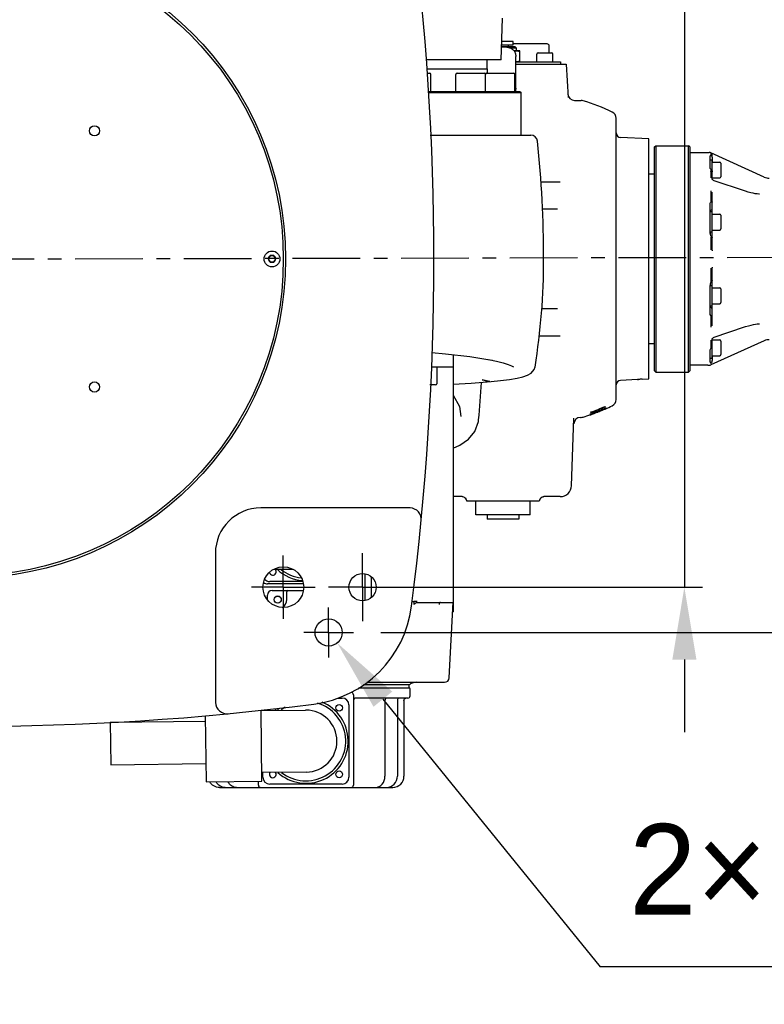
# Model space of a CAD drawing. Header units: millimetres. Extents: x 4086 to 10416, y 123 to 1549.
# Tile 47 of 99: x 7016 to 7098, y 1040 to 1148. Entities that reach past the tile are written whole.
import ezdxf

# ---------------------------------------------------------------- set-up
doc = ezdxf.new("R2010")
doc.units = ezdxf.units.MM
doc.linetypes.add('CENTER', pattern=[0.6, 0.375, -0.075, 0.075, -0.075])
for name, color, linetype in [('中心线', 7, 'Continuous'), ('外形图', 7, 'Continuous'), ('尺寸标注', 7, 'Continuous')]:
    doc.layers.add(name, color=color, linetype=linetype)
doc.styles.add('思源黑', font='SourceHanSansCN-Normal.ttf')
doc.dimstyles.new('尺寸标注_1_4比例中六', dxfattribs={"dimtxt": 10, "dimasz": 8, "dimexe": 2, "dimexo": 1.5, "dimgap": 1, "dimtad": 1, "dimdec": 1, "dimlfac": 4, "dimdsep": 46, "dimtxsty": '思源黑', "dimcen": 0.09, "dimadec": 0, "dimazin": 0, "dimtp": 0.01, "dimtm": 0.01, "dimtfac": 1, "dimtdec": 1, "dimtofl": 0, "dimtmove": 0, "dimatfit": 3, "dimfxl": 1, "dimtolj": 1, "dimarcsym": 0})
doc.dimstyles.new('尺寸标注_1_4比例中六弯折', dxfattribs={"dimtxt": 10, "dimasz": 8, "dimexe": 2, "dimexo": 1.5, "dimgap": 1, "dimtad": 1, "dimtih": 1, "dimtoh": 1, "dimdec": 1, "dimlfac": 4, "dimdsep": 46, "dimtxsty": '思源黑', "dimcen": 0.09, "dimadec": 0, "dimazin": 0, "dimtp": 0.01, "dimtm": 0.01, "dimtfac": 1, "dimtdec": 1, "dimtofl": 0, "dimtmove": 0, "dimatfit": 3, "dimfxl": 1, "dimtolj": 1, "dimarcsym": 0})

# ---------------------------------------------------------------- blocks, each defined once
blk = doc.blocks.new('*D795')
at = {"layer": 'Defpoints', "color": 0}
for p in [(7055.45, 1158.14), (7055.45, 1085.64), (7089.49, 1085.64)]:
    blk.add_point(p, dxfattribs=at)
at = {"layer": '尺寸标注', "color": 0, "lineweight": -2}
for p, q in [((7089.49, 1166.14), (7089.49, 1193.74)), ((7089.49, 1166.14), (7089.49, 1174.14)), ((7056.95, 1158.14), (7091.49, 1158.14)), ((7089.49, 1158.14), (7089.49, 1085.64)), ((7056.95, 1085.64), (7091.49, 1085.64)), ((7089.49, 1077.64), (7089.49, 1069.64))]:
    blk.add_line(p, q, dxfattribs=at)
at = {"layer": '尺寸标注', "color": 0}
for points in [[(7088.16, 1166.14), (7090.82, 1166.14), (7089.49, 1158.14)], [(7090.82, 1077.64), (7088.16, 1077.64), (7089.49, 1085.64)]]:
    blk.add_solid(points, dxfattribs=at)
at = {"layer": '尺寸标注', "color": 0, "insert": (7083.31, 1182.11), "char_height": 10, "attachment_point": 5, "rotation": 90, "style": '思源黑'}
blk.add_mtext('\\A1;290', dxfattribs=at)
blk = doc.blocks.new('*D796')
at = {"layer": 'Defpoints', "color": 0}
for p in [(7054.45, 1163.14), (7054.45, 1080.64), (7110.19, 1080.64)]:
    blk.add_point(p, dxfattribs=at)
at = {"layer": '尺寸标注', "color": 0, "lineweight": -2}
for p, q in [((7110.19, 1171.14), (7110.19, 1194.53)), ((7110.19, 1171.14), (7110.19, 1179.14)), ((7055.95, 1163.14), (7112.19, 1163.14)), ((7110.19, 1163.14), (7110.19, 1080.64)), ((7055.95, 1080.64), (7112.19, 1080.64)), ((7110.19, 1072.64), (7110.19, 1064.64))]:
    blk.add_line(p, q, dxfattribs=at)
at = {"layer": '尺寸标注', "color": 0}
for points in [[(7108.86, 1171.14), (7111.53, 1171.14), (7110.19, 1163.14)], [(7111.53, 1072.64), (7108.86, 1072.64), (7110.19, 1080.64)]]:
    blk.add_solid(points, dxfattribs=at)
at = {"layer": '尺寸标注', "color": 0, "insert": (7104.01, 1182.84), "char_height": 10, "attachment_point": 5, "rotation": 90, "style": '思源黑'}
blk.add_mtext('\\A1;330', dxfattribs=at)
blk = doc.blocks.new('*D800')
at = {"layer": 'Defpoints', "color": 0}
for p in [(7049.25, 1081.8), (7051.15, 1079.48)]:
    blk.add_point(p, dxfattribs=at)
at = {"layer": '尺寸标注', "color": 0}
for p, q in [((7050.11, 1080.64), (7050.29, 1080.64)), ((7050.2, 1080.55), (7050.2, 1080.73))]:
    blk.add_line(p, q, dxfattribs=at)
at = {"layer": '尺寸标注', "color": 0, "lineweight": -2}
for p in [(7056.19, 1073.27), (7176.04, 1043.72)]:
    blk.add_line(p, (7080.2, 1043.72), dxfattribs=at)
at = {"layer": '尺寸标注', "color": 0}
blk.add_solid([(7057.23, 1074.11), (7055.16, 1072.43), (7051.15, 1079.48)], dxfattribs=at)
at = {"layer": '尺寸标注', "color": 0, "insert": (7128.62, 1054.48), "char_height": 10, "attachment_point": 5, "style": '思源黑'}
blk.add_mtext('\\A1;2×Φ12H8{\\A1;\\C0;({\\H0.7x;\\S+0.03^  0;})}', dxfattribs=at)

msp = doc.modelspace()

# ---------------------------------------------------------------- linework, layer by layer
at = {"layer": '中心线', "linetype": 'CENTER', "ltscale": 20}
for p, q in [((7010.2, 1121.89), (7251.672, 1122.396)), ((7045.2, 1085.64), (7045.2, 1089.14)), ((7053.95, 1085.64), (7053.95, 1089.39)), ((7045.2, 1085.64), (7041.7, 1085.64)), ((7045.2, 1085.64), (7045.2, 1082.14)), ((7045.2, 1085.64), (7048.7, 1085.64)), ((7053.95, 1085.64), (7050.2, 1085.64)), ((7053.95, 1085.64), (7053.95, 1081.89)), ((7053.95, 1085.64), (7057.7, 1085.64)), ((7050.2, 1080.64), (7050.2, 1083.39)), ((7050.2, 1080.64), (7047.45, 1080.64)), ((7050.2, 1080.64), (7050.2, 1077.89)), ((7050.2, 1080.64), (7052.95, 1080.64))]:
    msp.add_line(p, q, dxfattribs=at)
at = {"layer": '外形图', "color": 7, "linetype": 'Continuous'}
for p, q in [((7069.261, 1143.89), (7069.421, 1148.484)), ((7069.892, 1145.265), (7069.309, 1145.265)), ((7070.796, 1145.303), (7069.31, 1145.303)), ((7069.318, 1145.528), (7070.575, 1145.528)), ((7070.575, 1145.903), (7069.331, 1145.903)), ((7070.068, 1145.303), (7070.068, 1145.528)), ((7070.95, 1145.15), (7070.346, 1145.15)), ((7070.575, 1145.528), (7070.575, 1145.903)), ((7074.325, 1145.64), (7070.575, 1145.64)), ((7070.796, 1145.303), (7070.95, 1145.15)), ((7070.95, 1144.89), (7070.95, 1145.15)), ((7074.575, 1144.64), (7074.575, 1145.39)), ((7071.325, 1144.89), (7070.657, 1144.89)), ((7070.875, 1140.765), (7070.875, 1144.265)), ((7071.325, 1143.64), (7071.325, 1144.89)), ((7073.2, 1143.64), (7073.2, 1144.515)), ((7073.325, 1144.64), (7074.825, 1144.64)), ((7074.95, 1143.64), (7074.95, 1144.515)), ((7069.26, 1143.89), (7060.94, 1143.89)), ((7061.037, 1142.89), (7067.699, 1142.89)), ((7067.687, 1143.89), (7067.687, 1142.89)), ((7067.7, 1142.89), (7067.7, 1142.39)), ((7070.875, 1143.64), (7075.825, 1143.64)), ((7070.875, 1143.39), (7076.45, 1143.39)), ((7075.825, 1143.64), (7075.825, 1143.39)), ((7076.45, 1143.39), (7076.642, 1139.72)), ((7061.085, 1142.39), (7061.353, 1142.39)), ((7061.478, 1140.39), (7061.478, 1142.265)), ((7064.263, 1140.39), (7064.263, 1142.265)), ((7064.388, 1142.39), (7067.388, 1142.39)), ((7067.513, 1140.39), (7067.513, 1142.265)), ((7067.529, 1140.39), (7067.529, 1142.265)), ((7067.654, 1142.39), (7070.654, 1142.39)), ((7070.779, 1140.39), (7070.779, 1142.265)), ((7061.231, 1140.39), (7071.325, 1140.39)), ((7061.235, 1140.265), (7071.45, 1140.265)), ((7071.325, 1140.39), (7071.45, 1140.265)), ((7071.45, 1135.562), (7071.45, 1140.265)), ((7077.371, 1139.39), (7078.093, 1139.39)), ((7081.95, 1106.351), (7081.95, 1137.43)), ((7061.409, 1135.562), (7072.523, 1135.562)), ((7085.575, 1135.14), (7082.423, 1135.306)), ((7085.575, 1108.65), (7085.575, 1135.14)), ((7086.2, 1134.265), (7086.325, 1134.39)), ((7086.2, 1109.526), (7086.2, 1134.265)), ((7086.325, 1134.39), (7086.325, 1109.4)), ((7086.325, 1134.39), (7089.95, 1134.39)), ((7089.95, 1109.4), (7089.95, 1134.39)), ((7090.075, 1134.265), (7089.95, 1134.39)), ((7090.075, 1134.265), (7090.075, 1109.526)), ((7090.075, 1133.64), (7092.217, 1133.64)), ((7092.325, 1131.999), (7092.325, 1133.257)), ((7098.317, 1130.925), (7092.423, 1133.596)), ((7092.427, 1133.551), (7092.426, 1133.419)), ((7092.426, 1133.419), (7092.426, 1133.317)), ((7092.575, 1133.243), (7092.575, 1133.323)), ((7092.575, 1133.122), (7092.575, 1132.582)), ((7092.325, 1132.832), (7092.525, 1132.832)), ((7092.325, 1132.625), (7092.325, 1132.816)), ((7092.525, 1132.832), (7092.525, 1131.636)), ((7092.525, 1132.582), (7093.4, 1132.582)), ((7093.525, 1132.457), (7093.525, 1130.957)), ((7086.2, 1131.265), (7085.575, 1131.265)), ((7092.426, 1131.495), (7092.426, 1131.333)), ((7092.426, 1131.333), (7092.426, 1131.097)), ((7092.575, 1130.674), (7092.575, 1131.496)), ((7073.624, 1130.39), (7075.786, 1130.39)), ((7092.575, 1130.832), (7093.4, 1130.832)), ((7092.587, 1130.664), (7092.577, 1130.679)), ((7092.639, 1130.611), (7092.587, 1130.664)), ((7096.144, 1129.398), (7092.784, 1130.532)), ((7092.426, 1128.873), (7092.426, 1128.578)), ((7092.575, 1126.831), (7092.575, 1129.275)), ((7096.237, 1129.367), (7096.144, 1129.398)), ((7096.547, 1129.272), (7096.237, 1129.367)), ((7097.774, 1129.044), (7097.773, 1129.044)), ((7092.325, 1124.82), (7092.325, 1127.857)), ((7075.49, 1127.39), (7073.806, 1127.39)), ((7092.525, 1127.081), (7092.325, 1127.081)), ((7092.325, 1126.333), (7092.325, 1126.611)), ((7092.525, 1127.081), (7092.525, 1124.831)), ((7092.525, 1126.831), (7093.4, 1126.831)), ((7093.525, 1126.706), (7093.525, 1125.206)), ((7092.525, 1124.831), (7092.325, 1124.831)), ((7092.332, 1124.761), (7092.325, 1124.816)), ((7092.556, 1124.279), (7092.432, 1124.435)), ((7092.525, 1125.081), (7093.4, 1125.081)), ((7092.575, 1122.88), (7092.575, 1125.081)), ((7092.426, 1124.106), (7092.426, 1123.826)), ((7092.426, 1123.826), (7092.426, 1123.288)), ((7043.733, 1122.265), (7043.517, 1121.89)), ((7044.166, 1122.265), (7043.733, 1122.265)), ((7044.383, 1121.89), (7044.166, 1122.265)), ((7043.517, 1121.89), (7043.733, 1121.515)), ((7043.733, 1121.515), (7044.166, 1121.515)), ((7044.166, 1121.515), (7044.383, 1121.89)), ((7092.427, 1120.88), (7092.426, 1119.868)), ((7092.575, 1118.699), (7092.575, 1120.901)), ((7092.325, 1115.924), (7092.325, 1118.961)), ((7092.325, 1118.949), (7092.525, 1118.949)), ((7092.426, 1119.868), (7092.426, 1119.357)), ((7092.439, 1119.358), (7092.556, 1119.501)), ((7092.525, 1118.949), (7092.525, 1116.699)), ((7092.525, 1118.699), (7093.4, 1118.699)), ((7093.525, 1118.574), (7093.525, 1117.074)), ((7092.325, 1117.178), (7092.325, 1117.641)), ((7092.525, 1116.949), (7093.4, 1116.949)), ((7092.575, 1114.506), (7092.575, 1116.949)), ((7075.49, 1116.39), (7073.703, 1116.39)), ((7092.325, 1116.699), (7092.525, 1116.699)), ((7092.426, 1115.331), (7092.426, 1115.202)), ((7092.426, 1115.202), (7092.426, 1114.907)), ((7097.774, 1114.736), (7097.773, 1114.736)), ((7092.784, 1113.249), (7096.144, 1114.383)), ((7096.144, 1114.383), (7096.233, 1114.413)), ((7096.233, 1114.413), (7096.562, 1114.513)), ((7073.425, 1113.39), (7075.786, 1113.39)), ((7086.2, 1112.515), (7085.575, 1112.515)), ((7098.317, 1112.855), (7092.423, 1110.185)), ((7092.573, 1113.094), (7092.581, 1113.108)), ((7092.574, 1113.099), (7092.573, 1113.094)), ((7092.575, 1112.285), (7092.575, 1113.107)), ((7092.575, 1112.949), (7093.4, 1112.949)), ((7092.699, 1113.211), (7092.784, 1113.249)), ((7093.525, 1112.824), (7093.525, 1111.324)), ((7092.325, 1110.524), (7092.325, 1111.781)), ((7092.525, 1112.145), (7092.525, 1110.949)), ((7065.789, 1111.102), (7068.013, 1110.76)), ((7068.013, 1110.76), (7068.291, 1110.71)), ((7092.325, 1110.97), (7092.325, 1111.145)), ((7092.325, 1110.949), (7092.525, 1110.949)), ((7092.426, 1110.347), (7092.426, 1110.284)), ((7092.525, 1111.199), (7093.4, 1111.199)), ((7092.575, 1111.199), (7092.575, 1110.659)), ((7092.575, 1110.458), (7092.575, 1110.587)), ((7061.513, 1109.978), (7063.95, 1109.978)), ((7062.141, 1109.978), (7062.141, 1108.103)), ((7072.994, 1109.957), (7072.993, 1109.953)), ((7086.2, 1109.526), (7086.325, 1109.4)), ((7086.325, 1109.4), (7089.95, 1109.4)), ((7089.95, 1109.4), (7090.075, 1109.526)), ((7092.075, 1110.151), (7090.075, 1110.151)), ((7092.075, 1110.14), (7092.075, 1110.151)), ((7092.075, 1110.14), (7092.217, 1110.14)), ((7063.95, 1108.054), (7065.94, 1108.17)), ((7065.94, 1108.17), (7068.158, 1108.346)), ((7067.979, 1108.355), (7067.153, 1108.538)), ((7068.158, 1108.346), (7068.158, 1108.346)), ((7084.325, 1108.575), (7082.423, 1108.475)), ((7084.825, 1108.611), (7085.575, 1108.65)), ((7062.016, 1107.978), (7061.395, 1107.978)), ((7079.173, 1104.941), (7079.173, 1104.99)), ((7079.361, 1104.795), (7079.361, 1104.877)), ((7079.387, 1104.804), (7079.361, 1104.795)), ((7079.764, 1104.942), (7079.764, 1105.025)), ((7079.867, 1104.964), (7079.785, 1104.932)), ((7079.825, 1105.009), (7079.825, 1105.048)), ((7079.825, 1104.982), (7079.849, 1104.992)), ((7079.825, 1104.99), (7079.825, 1104.982)), ((7079.854, 1104.979), (7079.84, 1104.973)), ((7080.395, 1105.18), (7080.422, 1105.191)), ((7080.726, 1105.599), (7080.726, 1105.549)), ((7080.814, 1105.416), (7080.795, 1105.407)), ((7080.801, 1105.428), (7080.848, 1105.449)), ((7080.848, 1105.433), (7080.814, 1105.416)), ((7080.848, 1105.449), (7080.848, 1105.433)), ((7064.793, 1104.479), (7064.792, 1104.473)), ((7066.77, 1104.138), (7066.771, 1104.145)), ((7077.035, 1096.847), (7077.295, 1104.292)), ((7078.023, 1104.39), (7078.093, 1104.39)), ((7079.051, 1104.731), (7079.051, 1104.747)), ((7064.957, 1095.64), (7063.95, 1095.64)), ((7065.27, 1095.496), (7065.387, 1095.313)), ((7065.387, 1095.313), (7065.45, 1095.14)), ((7073.45, 1095.14), (7065.45, 1095.14)), ((7066.45, 1093.64), (7066.45, 1095.14)), ((7072.45, 1093.64), (7072.45, 1095.14)), ((7073.512, 1095.313), (7073.45, 1095.14)), ((7073.512, 1095.313), (7073.553, 1095.398)), ((7073.553, 1095.398), (7073.657, 1095.522)), ((7073.657, 1095.522), (7073.78, 1095.599)), ((7073.78, 1095.599), (7073.888, 1095.633)), ((7075.786, 1095.64), (7073.954, 1095.64)), ((7059.198, 1094.39), (7042.7, 1094.39)), ((7072.45, 1093.64), (7066.45, 1093.64)), ((7067.7, 1093.64), (7067.7, 1093.14)), ((7071.2, 1093.14), (7067.7, 1093.14)), ((7071.2, 1093.64), (7071.2, 1093.14)), ((7026.086, 1070.734), (7026.141, 1066.034))]:
    msp.add_line(p, q, dxfattribs=at)
at = {"layer": '外形图', "linetype": 'Continuous'}
for p, q in [((7063.95, 1111.321), (7063.95, 1082.915)), ((7037.7, 1089.39), (7037.7, 1072.892)), ((7046.274, 1087.598), (7044.149, 1087.609)), ((7054.2, 1087.101), (7054.2, 1084.18)), ((7054.9, 1086.786), (7054.9, 1084.495)), ((7047.411, 1086.015), (7043.45, 1086.015)), ((7047.337, 1086.265), (7043.7, 1086.265)), ((7043.95, 1085.265), (7047.411, 1085.265)), ((7043.45, 1084.244), (7043.45, 1084.765)), ((7045.575, 1084.265), (7045.575, 1085.14)), ((7059.427, 1084.065), (7059.628, 1084.065)), ((7059.628, 1084.065), (7059.604, 1083.728)), ((7059.995, 1084.052), (7059.628, 1084.065)), ((7060.085, 1083.965), (7063.95, 1083.965)), ((7062.424, 1083.832), (7062.418, 1083.728)), ((7062.429, 1083.911), (7062.424, 1083.832)), ((7063.507, 1075.614), (7063.944, 1083.966)), ((7063.889, 1082.915), (7063.95, 1082.915)), ((7053.493, 1074.515), (7059.075, 1074.515)), ((7054.044, 1074.89), (7059.145, 1074.89)), ((7054.411, 1075.14), (7063.007, 1075.14)), ((7059.075, 1074.89), (7059.075, 1074.515)), ((7059.2, 1073.64), (7059.2, 1074.39)), ((7051.184, 1073.39), (7051.7, 1073.39)), ((7052.95, 1073.765), (7052.95, 1063.765)), ((7058.95, 1073.39), (7053.2, 1073.39)), ((7052.45, 1072.64), (7052.45, 1064.64)), ((7056.417, 1073.14), (7056.417, 1064.765)), ((7057.79, 1073.14), (7057.79, 1064.765)), ((7058.522, 1073.14), (7058.522, 1064.765)), ((7036.578, 1071.434), (7036.665, 1064.134)), ((7042.839, 1064.207), (7042.746, 1072.043)), ((7042.747, 1072.007), (7047.659, 1072.065)), ((7042.95, 1072.009), (7042.95, 1072.064)), ((7047.7, 1072.065), (7047.659, 1072.065)), ((7026.086, 1070.734), (7036.585, 1070.859)), ((7026.141, 1066.034), (7036.641, 1066.159)), ((7047.74, 1065.216), (7042.828, 1065.157)), ((7042.95, 1064.64), (7042.95, 1065.159)), ((7036.665, 1064.134), (7042.839, 1064.207)), ((7038.149, 1063.515), (7038.743, 1063.515)), ((7038.783, 1063.515), (7055.374, 1063.515)), ((7042.45, 1063.765), (7042.45, 1064.203)), ((7051.7, 1063.89), (7043.7, 1063.89)), ((7055.377, 1063.515), (7056.616, 1063.515)), ((7056.657, 1063.515), (7057.283, 1063.515))]:
    msp.add_line(p, q, dxfattribs=at)
at = {"layer": '外形图', "color": 7, "linetype": 'Continuous'}
for points in [[(7092.784, 1130.532), (7092.719, 1130.559), (7092.639, 1130.611)], [(7097.774, 1129.044), (7097.712, 1129.047), (7097.517, 1129.065), (7097.306, 1129.095), (7097.08, 1129.138), (7096.829, 1129.196), (7096.547, 1129.272)], [(7096.562, 1114.513), (7096.855, 1114.591), (7097.107, 1114.648), (7097.331, 1114.69), (7097.536, 1114.718), (7097.726, 1114.734), (7097.773, 1114.736)], [(7092.581, 1113.108), (7092.622, 1113.155), (7092.699, 1113.211)], [(7061.606, 1111.558), (7063.117, 1111.42), (7065.789, 1111.102)], [(7067.869, 1110.782), (7068.748, 1110.592), (7069.472, 1110.406), (7070.023, 1110.233), (7070.404, 1110.08), (7070.606, 1109.971), (7070.624, 1109.958)], [(7068.158, 1108.346), (7069.198, 1108.45), (7070.193, 1108.578), (7071.01, 1108.718), (7071.658, 1108.873), (7072.165, 1109.051), (7072.576, 1109.288), (7072.911, 1109.69), (7072.994, 1109.957)], [(7068.002, 1108.346), (7067.997, 1108.35), (7067.979, 1108.355)], [(7063.95, 1106.848), (7064.643, 1105.596), (7064.793, 1104.479)], [(7063.95, 1100.984), (7064.707, 1101.337), (7065.631, 1101.997), (7066.345, 1102.848), (7066.745, 1103.934), (7066.771, 1104.145)], [(7064.943, 1095.64), (7064.953, 1095.64), (7064.992, 1095.636)], [(7064.992, 1095.636), (7065.08, 1095.614), (7065.188, 1095.562), (7065.289, 1095.476), (7065.369, 1095.356), (7065.387, 1095.313)], [(7073.888, 1095.633), (7073.94, 1095.64), (7073.955, 1095.64), (7073.956, 1095.64)]]:
    msp.add_lwpolyline(points, dxfattribs=at)
for centre, radius in [((7010.2, 1121.89), 35.25), ((7010.2, 1121.89), 35), ((7024.342, 1136.033), 0.562), ((7043.95, 1121.89), 0.875), ((7043.95, 1121.89), 0.375), ((7024.342, 1107.748), 0.562)]:
    msp.add_circle(centre, radius, dxfattribs=at)
at = {"layer": '外形图', "linetype": 'Continuous'}
for centre, radius in [((7045.2, 1085.64), 2.25), ((7053.95, 1085.64), 1.5), ((7044.575, 1084.265), 0.4), ((7044.575, 1084.265), 0.375), ((7050.2, 1080.64), 1.5), ((7051.37, 1072.31), 0.375), ((7051.37, 1064.97), 0.375)]:
    msp.add_circle(centre, radius, dxfattribs=at)
for centre, radius, start, end in [((6761.825, 1121.89), 300, 352.65307, 7.34693), ((7042.7, 1089.39), 5, 90, 180), ((7044.03, 1087.345), 0.375, 192.98754, 44.53849), ((7047.7, 1091.015), 4.663, 227.30704, 264.98514), ((7047.7, 1091.015), 4.387, 231.06511, 263.04261), ((7043.7, 1087.015), 0.75, 221.00336, 270), ((7043.45, 1086.765), 0.75, 235.63911, 270), ((7043.95, 1084.765), 0.5, 90, 180), ((7045.7, 1085.14), 0.125, 90, 180), ((7044.575, 1084.265), 1, 300.00736, 0), ((7046.964, 1085.126), 12.5, 277.34693, 352.65307), ((7063.007, 1075.64), 0.5, 270, 357), ((7059.075, 1074.39), 0.125, 0, 90), ((7058.6, 1076.015), 1.25, 295.84193, 301.78833), ((7059.917, 1073.89), 1.25, 90, 121.78833), ((7051.7, 1072.64), 0.75, 0, 90), ((7052.7, 1073.765), 0.25, 0, 90), ((7053.2, 1073.14), 0.25, 90, 180), ((7056.667, 1073.14), 0.25, 90, 180), ((7058.04, 1073.14), 0.25, 90, 180), ((7058.77, 1073.144), 0.246, 90.05136, 101.28766), ((7058.95, 1073.64), 0.25, 270, 0), ((7010.2, 1370.265), 300, 262.65307, 277.34693), ((7044.03, 1072.31), 0.375, 309.42312, 346.34895), ((7047.7, 1068.64), 4.663, 128.86069, 133.06713), ((7047.7, 1068.64), 4.662, 228.24085, 67.65556), ((7047.7, 1068.64), 4.388, 121.79181, 129.29612), ((7047.7, 1068.64), 4.388, 232.08321, 73.20305), ((7044.03, 1072.31), 0.375, 206.91367, 232.14589), ((7047.7, 1068.64), 3.425, 270.68063, 90), ((7043.7, 1064.64), 0.75, 180, 270), ((7044.03, 1064.97), 0.375, 147.54358, 33.81995), ((7051.7, 1064.64), 0.75, 270, 0), ((7054.926, 1064.765), 1.491, 359.36074, 359.99983), ((7042.7, 1063.765), 0.25, 180, 270), ((7052.7, 1063.765), 0.25, 270, 0)]:
    msp.add_arc(centre, radius, start, end, dxfattribs=at)
at = {"layer": '外形图', "color": 7, "linetype": 'Continuous'}
for centre, radius, start, end in [((7074.325, 1145.39), 0.25, 0, 90), ((7073.325, 1144.515), 0.125, 90, 180), ((7074.825, 1144.515), 0.125, 0, 90), ((7069.91, 1152.815), 9.186, 276.03246, 278.85691), ((7061.353, 1142.265), 0.125, 0, 90), ((7064.388, 1142.265), 0.125, 90, 180), ((7067.388, 1142.265), 0.125, 0, 90), ((7067.654, 1142.265), 0.125, 90, 180), ((7070.654, 1142.265), 0.125, 0, 90), ((7077.371, 1140.14), 0.75, 183, 270), ((7078.093, 1138.64), 0.75, 73.68281, 90), ((7072.685, 1120.166), 20, 63.74736, 73.68281), ((7081.2, 1137.43), 0.75, 0, 63.74736), ((7072.526, 1134.812), 0.75, 5.96946, 90), ((7082.45, 1135.805), 0.5, 180, 267), ((6948.95, 1121.89), 125, 0, 5.96946), ((7092.217, 1133.14), 0.5, 65.62618, 90), ((7092.422, 1133.196), 0.121, 80.82278, 88.0532), ((7092.327, 1133.324), 0.247, 21.9072, 28.94213), ((7092.324, 1133.323), 0.251, 5.20982, 21.85705), ((7092.329, 1133.323), 0.245, 0.01227, 5.21066), ((7093.4, 1132.457), 0.125, 0, 90), ((7092.907, 1132.143), 0.613, 208.94129, 211.19522), ((7065.759, 1131.526), 26.666, 359.93395, 0.06605), ((7093.4, 1130.957), 0.125, 270, 0), ((7098.833, 1132.064), 1.25, 245.62618, 271.13442), ((7092.983, 1126.873), 0.659, 155.23542, 161.18413), ((7093.4, 1126.706), 0.125, 0, 90), ((7093.112, 1124.82), 0.788, 180.02005, 183.97557), ((7093.136, 1124.822), 0.811, 183.97186, 187.54721), ((7093.214, 1124.842), 0.892, 205.36538, 208.88147), ((7093.4, 1125.206), 0.125, 270, 0), ((6998.95, 1121.89), 75, 350.84157, 0), ((7093.124, 1118.96), 0.799, 172.14393, 179.96389), ((7093.167, 1118.954), 0.843, 162.91992, 172.12304), ((7093.205, 1118.942), 0.883, 153.86973, 162.92206), ((7093.208, 1118.942), 0.885, 152.02159, 153.88986), ((7092.957, 1119.076), 0.601, 149.1745, 152.13163), ((7093.4, 1118.574), 0.125, 0, 90), ((7093.4, 1117.074), 0.125, 270, 0), ((7092.983, 1116.908), 0.659, 198.81587, 204.76458), ((7092.998, 1116.915), 0.676, 204.78333, 214.23652), ((7093.4, 1112.824), 0.125, 0, 90), ((7098.833, 1111.717), 1.25, 88.86558, 114.37382), ((7093.427, 1111.289), 1.24, 143.36334, 144.33855), ((7092.356, 1112.285), 0.219, 347.40581, 359.94899), ((7093.4, 1111.324), 0.125, 270, 0), ((7092.217, 1110.64), 0.5, 270, 294.37382), ((7062.016, 1108.103), 0.125, 270, 0), ((6867.557, 1121.89), 200.002, 354.90771, 356.09218), ((7118.273, 1332.863), 230.076, 257.16248, 257.37926), ((7082.45, 1107.976), 0.5, 93, 180), ((7085.535, 1095.104), 13.525, 93.011, 94.67149), ((7085.529, 1095.198), 13.431, 93.93311, 94.67803), ((7085.53, 1095.174), 13.455, 93.00545, 93.93093), ((7081.2, 1106.351), 0.75, 296.25264, 0), ((7072.684, 1123.694), 19.988, 288.57513, 289.51633), ((7072.677, 1123.837), 19.935, 289.01776, 293.81427), ((7072.678, 1123.81), 19.955, 288.99574, 293.78666), ((7072.685, 1123.616), 20, 289.03995, 290.38989), ((7072.684, 1123.682), 19.992, 289.19901, 289.51268), ((7072.683, 1123.712), 19.984, 289.52202, 290.93936), ((7072.683, 1123.647), 20, 289.58391, 289.91409), ((7072.683, 1123.648), 20.001, 289.91409, 290.73266), ((7073.73, 1119.736), 15.977, 292.18866, 292.48393), ((7072.683, 1123.696), 19.991, 290.93336, 292.7086), ((7072.683, 1123.684), 19.994, 290.92942, 292.70341), ((7073.773, 1119.633), 15.865, 292.53742, 293.23759), ((7067.23, 1137.603), 35, 291.16576, 291.33133), ((7070.599, 1128.951), 25.711, 291.39579, 291.92879), ((7073.814, 1119.537), 15.761, 293.23794, 293.63814), ((7073.887, 1119.37), 15.579, 293.63612, 295.09576), ((7068.396, 1134.418), 31.605, 291.93336, 292.3135), ((7072.667, 1123.619), 20.001, 292.3532, 292.84712), ((7072.683, 1123.695), 19.99, 292.70865, 293.05015), ((7056.587, 1163.138), 62.657, 292.3588, 292.48384), ((7073.998, 1119.134), 15.318, 295.09637, 296.34295), ((7072.683, 1123.696), 19.991, 293.05016, 293.95941), ((7072.685, 1123.615), 20, 293.79263, 296.25264), ((7078.023, 1103.64), 0.75, 90, 178), ((7078.093, 1105.14), 0.75, 270, 286.31719), ((7072.685, 1123.615), 20, 286.31719, 288.86039), ((7072.684, 1123.682), 19.992, 288.57168, 289.19901), ((7075.786, 1096.89), 1.25, 270, 358), ((7073.981, 1095.144), 0.498, 136.39655, 140.89153)]:
    msp.add_arc(centre, radius, start, end, dxfattribs=at)
for points, knots in [([(7069.892, 1145.265), (7070.021, 1145.265), (7070.281, 1145.213), (7070.608, 1144.988), (7070.825, 1144.656), (7070.875, 1144.395), (7070.875, 1144.265)], [0, 0, 0, 0, 6630.1137506, 13266.7493444, 19913.9782811, 26569.7954844, 26569.7954844, 26569.7954844, 26569.7954844]), ([(7092.325, 1133.257), (7092.325, 1133.284), (7092.371, 1133.318), (7092.411, 1133.318), (7092.426, 1133.317)], [0, 0, 0, 0, 9740.7106675, 15006.9243406, 15006.9243406, 15006.9243406, 15006.9243406]), ([(7092.485, 1133.299), (7092.478, 1133.304), (7092.464, 1133.31), (7092.448, 1133.314), (7092.441, 1133.316)], [0, 0, 0, 0, 8022.5560809, 15008.5169271, 15008.5169271, 15008.5169271, 15008.5169271]), ([(7092.51, 1133.279), (7092.506, 1133.283), (7092.498, 1133.29), (7092.49, 1133.296), (7092.485, 1133.299)], [0, 0, 0, 0, 7813.7603043, 15008.6055197, 15008.6055197, 15008.6055197, 15008.6055197]), ([(7092.538, 1133.244), (7092.534, 1133.251), (7092.525, 1133.263), (7092.515, 1133.274), (7092.51, 1133.279)], [0, 0, 0, 0, 7765.9641894, 15008.4198742, 15008.4198742, 15008.4198742, 15008.4198742]), ([(7092.37, 1131.847), (7092.366, 1131.854), (7092.358, 1131.869), (7092.351, 1131.885), (7092.348, 1131.892)], [0, 0, 0, 0, 7670.5409375, 14985.7390155, 14985.7390155, 14985.7390155, 14985.7390155]), ([(7092.485, 1131.684), (7092.49, 1131.678), (7092.5, 1131.666), (7092.511, 1131.654), (7092.516, 1131.648)], [0, 0, 0, 0, 7429.2403794, 14983.8279113, 14983.8279113, 14983.8279113, 14983.8279113]), ([(7092.432, 1128.188), (7092.441, 1128.198), (7092.447, 1128.235), (7092.482, 1128.218), (7092.487, 1128.207)], [0, 0, 0, 0, 8195.9063573, 14931.3062175, 14931.3062175, 14931.3062175, 14931.3062175]), ([(7092.432, 1124.411), (7092.45, 1124.38), (7092.479, 1124.322), (7092.538, 1124.297), (7092.556, 1124.279)], [0, 0, 0, 0, 8688.3232969, 14872.7456844, 14872.7456844, 14872.7456844, 14872.7456844]), ([(7092.556, 1124.279), (7092.562, 1124.274), (7092.571, 1124.263), (7092.575, 1124.249), (7092.575, 1124.243)], [0, 0, 0, 0, 8082.6672628, 14873.4432297, 14873.4432297, 14873.4432297, 14873.4432297]), ([(7092.578, 1122.85), (7092.577, 1122.855), (7092.575, 1122.865), (7092.575, 1122.875), (7092.575, 1122.88)], [0, 0, 0, 0, 7579.7446665, 14852.9337107, 14852.9337107, 14852.9337107, 14852.9337107]), ([(7092.604, 1122.791), (7092.598, 1122.8), (7092.587, 1122.819), (7092.581, 1122.84), (7092.578, 1122.85)], [0, 0, 0, 0, 7251.0346266, 14852.3336496, 14852.3336496, 14852.3336496, 14852.3336496]), ([(7092.526, 1119.484), (7092.524, 1119.482), (7092.519, 1119.479), (7092.514, 1119.475), (7092.511, 1119.473)], [0, 0, 0, 0, 7131.9868648, 14802.169963, 14802.169963, 14802.169963, 14802.169963]), ([(7092.538, 1119.491), (7092.536, 1119.49), (7092.532, 1119.488), (7092.528, 1119.485), (7092.526, 1119.484)], [0, 0, 0, 0, 7191.613663, 14802.4567387, 14802.4567387, 14802.4567387, 14802.4567387]), ([(7092.556, 1119.502), (7092.553, 1119.5), (7092.548, 1119.496), (7092.542, 1119.493), (7092.538, 1119.491)], [0, 0, 0, 0, 7036.9997976, 14802.7135836, 14802.7135836, 14802.7135836, 14802.7135836]), ([(7092.575, 1119.538), (7092.575, 1119.532), (7092.571, 1119.517), (7092.562, 1119.506), (7092.556, 1119.502)], [0, 0, 0, 0, 6975.7654347, 14803.1340786, 14803.1340786, 14803.1340786, 14803.1340786]), ([(7092.432, 1115.593), (7092.427, 1115.599), (7092.418, 1115.612), (7092.409, 1115.625), (7092.405, 1115.632)], [0, 0, 0, 0, 7312.3840356, 14744.1619422, 14744.1619422, 14744.1619422, 14744.1619422]), ([(7092.432, 1115.593), (7092.454, 1115.567), (7092.519, 1115.528), (7092.575, 1115.586), (7092.575, 1115.612)], [0, 0, 0, 0, 8395.2138154, 14743.552258, 14743.552258, 14743.552258, 14743.552258]), ([(7092.426, 1112.684), (7092.426, 1112.628), (7092.427, 1112.415), (7092.42, 1112.202), (7092.432, 1112.045)], [0, 0, 0, 0, 3870.6698345, 14695.0688943, 14695.0688943, 14695.0688943, 14695.0688943]), ([(7092.325, 1111.781), (7092.325, 1111.799), (7092.335, 1111.883), (7092.382, 1111.958), (7092.42, 1112.011)], [0, 0, 0, 0, 3118.1712691, 14688.2555026, 14688.2555026, 14688.2555026, 14688.2555026]), ([(7092.432, 1112.045), (7092.432, 1112.042), (7092.432, 1112.037), (7092.432, 1112.031), (7092.432, 1112.028)], [0, 0, 0, 0, 7301.7178023, 14691.9683422, 14691.9683422, 14691.9683422, 14691.9683422]), ([(7092.432, 1112.028), (7092.438, 1112.036), (7092.45, 1112.054), (7092.462, 1112.071), (7092.468, 1112.079)], [0, 0, 0, 0, 7091.4951756, 14692.2411786, 14692.2411786, 14692.2411786, 14692.2411786]), ([(7092.468, 1112.079), (7092.471, 1112.082), (7092.476, 1112.089), (7092.482, 1112.096), (7092.485, 1112.099)], [0, 0, 0, 0, 7371.7472518, 14693.1718388, 14693.1718388, 14693.1718388, 14693.1718388]), ([(7092.485, 1112.099), (7092.488, 1112.102), (7092.494, 1112.108), (7092.501, 1112.114), (7092.505, 1112.116)], [0, 0, 0, 0, 7406.8368049, 14693.6188417, 14693.6188417, 14693.6188417, 14693.6188417]), ([(7092.556, 1112.195), (7092.559, 1112.202), (7092.564, 1112.216), (7092.568, 1112.23), (7092.569, 1112.237)], [0, 0, 0, 0, 7405.8924859, 14695.873372, 14695.873372, 14695.873372, 14695.873372]), ([(7092.404, 1110.464), (7092.393, 1110.465), (7092.359, 1110.469), (7092.325, 1110.5), (7092.325, 1110.524)], [0, 0, 0, 0, 4908.8904773, 14668.5855989, 14668.5855989, 14668.5855989, 14668.5855989]), ([(7092.432, 1110.464), (7092.428, 1110.464), (7092.418, 1110.463), (7092.409, 1110.464), (7092.404, 1110.464)], [0, 0, 0, 0, 7587.1547772, 14668.9341557, 14668.9341557, 14668.9341557, 14668.9341557]), ([(7092.432, 1110.464), (7092.432, 1110.452), (7092.417, 1110.415), (7092.426, 1110.375), (7092.426, 1110.347)], [0, 0, 0, 0, 4401.4408484, 14667.8999245, 14667.8999245, 14667.8999245, 14667.8999245]), ([(7092.426, 1110.284), (7092.426, 1110.274), (7092.425, 1110.256), (7092.426, 1110.238), (7092.427, 1110.23)], [0, 0, 0, 0, 8115.8192907, 14665.7273753, 14665.7273753, 14665.7273753, 14665.7273753]), ([(7092.432, 1110.464), (7092.443, 1110.465), (7092.467, 1110.469), (7092.487, 1110.482), (7092.498, 1110.491)], [0, 0, 0, 0, 6277.9447454, 14669.2591744, 14669.2591744, 14669.2591744, 14669.2591744]), ([(7084.433, 1108.584), (7084.418, 1108.583), (7084.397, 1108.581), (7084.304, 1108.574), (7084.325, 1108.575)], [0, 0, 0, 0, 6221.8462437, 14559.245857, 14559.245857, 14559.245857, 14559.245857]), ([(7084.325, 1108.575), (7084.327, 1108.575), (7084.363, 1108.579), (7084.4, 1108.581), (7084.433, 1108.584)], [0, 0, 0, 0, 938.9772778, 14558.872035, 14558.872035, 14558.872035, 14558.872035]), ([(7079.656, 1104.88), (7079.655, 1104.879), (7079.654, 1104.879), (7079.653, 1104.878), (7079.653, 1104.877)], [0, 0, 0, 0, 10393.7990035, 14457.3509552, 14457.3509552, 14457.3509552, 14457.3509552]), ([(7079.723, 1104.908), (7079.706, 1104.901), (7079.684, 1104.892), (7079.661, 1104.883), (7079.656, 1104.88)], [0, 0, 0, 0, 10822.859439, 14457.4855343, 14457.4855343, 14457.4855343, 14457.4855343]), ([(7080.212, 1105.098), (7080.196, 1105.092), (7080.112, 1105.06), (7080.029, 1105.027), (7079.961, 1105)], [0, 0, 0, 0, 2743.9956702, 14464.5100094, 14464.5100094, 14464.5100094, 14464.5100094]), ([(7080.247, 1105.112), (7080.242, 1105.11), (7080.23, 1105.106), (7080.219, 1105.101), (7080.212, 1105.098)], [0, 0, 0, 0, 5917.9000786, 14466.4228459, 14466.4228459, 14466.4228459, 14466.4228459]), ([(7080.274, 1105.121), (7080.271, 1105.12), (7080.262, 1105.117), (7080.253, 1105.114), (7080.247, 1105.112)], [0, 0, 0, 0, 4118.9027694, 14466.9655818, 14466.9655818, 14466.9655818, 14466.9655818]), ([(7080.548, 1105.243), (7080.58, 1105.256), (7080.638, 1105.285), (7080.689, 1105.292), (7080.749, 1105.339), (7080.749, 1105.323)], [0, 0, 0, 0, 9495.2053041, 15737.4896905, 19910.1877625, 19910.1877625, 19910.1877625, 19910.1877625]), ([(7079.15, 1104.698), (7079.15, 1104.7), (7079.16, 1104.702), (7079.165, 1104.706), (7079.171, 1104.708)], [0, 0, 0, 0, 3318.1483604, 14449.6948223, 14449.6948223, 14449.6948223, 14449.6948223]), ([(7079.171, 1104.708), (7079.176, 1104.71), (7079.187, 1104.715), (7079.198, 1104.719), (7079.205, 1104.722)], [0, 0, 0, 0, 5959.741614, 14450.0818895, 14450.0818895, 14450.0818895, 14450.0818895]), ([(7079.205, 1104.722), (7079.215, 1104.725), (7079.268, 1104.745), (7079.321, 1104.765), (7079.365, 1104.781)], [0, 0, 0, 0, 2589.7625783, 14450.7871762, 14450.7871762, 14450.7871762, 14450.7871762]), ([(7060.427, 1092.966), (7060.46, 1093.307), (7060.243, 1094.043), (7059.539, 1094.39), (7059.198, 1094.39)], [0, 0, 0, 0, 7065.3302736, 14094.6873307, 14094.6873307, 14094.6873307, 14094.6873307])]:
    msp.add_open_spline(points, degree=3, knots=knots, dxfattribs=at)
for points in [[(7071.325, 1144.792), (7071.108, 1144.825), (7070.891, 1144.852), (7070.673, 1144.869)], [(7070.875, 1140.765), (7070.875, 1140.638), (7070.851, 1140.508), (7070.803, 1140.39)], [(7092.575, 1133.122), (7092.575, 1133.165), (7092.561, 1133.208), (7092.538, 1133.244)], [(7092.348, 1131.892), (7092.334, 1131.926), (7092.325, 1131.963), (7092.325, 1131.999)], [(7092.432, 1131.752), (7092.415, 1131.776), (7092.398, 1131.801), (7092.382, 1131.826)], [(7092.426, 1131.097), (7092.426, 1131.015), (7092.424, 1130.933), (7092.427, 1130.85)], [(7092.432, 1131.752), (7092.433, 1131.687), (7092.426, 1131.622), (7092.426, 1131.556)], [(7092.432, 1131.752), (7092.45, 1131.729), (7092.467, 1131.706), (7092.485, 1131.684)], [(7092.516, 1131.648), (7092.534, 1131.625), (7092.551, 1131.601), (7092.561, 1131.573)], [(7092.561, 1131.573), (7092.57, 1131.549), (7092.575, 1131.522), (7092.575, 1131.496)], [(7092.427, 1129.421), (7092.423, 1129.238), (7092.426, 1129.056), (7092.426, 1128.873)], [(7092.325, 1127.857), (7092.325, 1127.973), (7092.359, 1128.098), (7092.432, 1128.188)], [(7092.426, 1128.578), (7092.426, 1128.535), (7092.426, 1128.492), (7092.426, 1128.449)], [(7092.426, 1128.449), (7092.426, 1128.362), (7092.433, 1128.275), (7092.432, 1128.188)], [(7092.512, 1128.234), (7092.537, 1128.218), (7092.575, 1128.199), (7092.575, 1128.169)], [(7092.575, 1127.393), (7092.495, 1127.328), (7092.428, 1127.242), (7092.385, 1127.149)], [(7092.408, 1124.46), (7092.369, 1124.54), (7092.343, 1124.627), (7092.332, 1124.715)], [(7092.432, 1124.411), (7092.433, 1124.309), (7092.426, 1124.208), (7092.426, 1124.106)], [(7092.426, 1123.288), (7092.426, 1123.186), (7092.425, 1123.084), (7092.426, 1122.981)], [(7092.426, 1122.981), (7092.427, 1122.953), (7092.427, 1122.926), (7092.427, 1122.898)], [(7092.575, 1120.901), (7092.575, 1120.932), (7092.585, 1120.965), (7092.604, 1120.99)], [(7092.511, 1119.473), (7092.482, 1119.449), (7092.46, 1119.417), (7092.441, 1119.384)], [(7092.405, 1115.632), (7092.35, 1115.717), (7092.325, 1115.823), (7092.325, 1115.924)], [(7092.439, 1116.535), (7092.477, 1116.48), (7092.523, 1116.43), (7092.575, 1116.387)], [(7092.426, 1114.907), (7092.426, 1114.725), (7092.421, 1114.543), (7092.427, 1114.361)], [(7092.432, 1115.593), (7092.432, 1115.542), (7092.425, 1115.49), (7092.426, 1115.438)], [(7092.426, 1115.438), (7092.426, 1115.402), (7092.426, 1115.367), (7092.426, 1115.331)], [(7092.427, 1112.932), (7092.427, 1112.849), (7092.426, 1112.767), (7092.426, 1112.684)], [(7092.512, 1112.13), (7092.531, 1112.148), (7092.545, 1112.171), (7092.556, 1112.195)], [(7092.498, 1110.491), (7092.545, 1110.531), (7092.575, 1110.597), (7092.575, 1110.659)], [(7073.595, 1095.458), (7073.56, 1095.415), (7073.531, 1095.365), (7073.512, 1095.313)]]:
    msp.add_open_spline(points, degree=3, dxfattribs=at)
at = {"layer": '外形图', "linetype": 'Continuous'}
for points, knots in [([(7059.604, 1083.728), (7059.628, 1083.752), (7059.74, 1083.851), (7059.876, 1083.929), (7059.988, 1083.955)], [0, 0, 0, 0, 3201.2623888, 13944.8387663, 13944.8387663, 13944.8387663, 13944.8387663]), ([(7062.54, 1083.965), (7062.503, 1083.965), (7062.426, 1083.939), (7062.403, 1083.865), (7062.401, 1083.833)], [0, 0, 0, 0, 7483.0154687, 13974.0483297, 13974.0483297, 13974.0483297, 13974.0483297]), ([(7058.522, 1073.14), (7058.522, 1073.197), (7058.562, 1073.312), (7058.667, 1073.375), (7058.722, 1073.386)], [0, 0, 0, 0, 6906.8725989, 13778.4392562, 13778.4392562, 13778.4392562, 13778.4392562]), ([(7037.7, 1072.892), (7037.7, 1072.551), (7038.047, 1071.847), (7038.783, 1071.63), (7039.124, 1071.663)], [0, 0, 0, 0, 6756.1807232, 13546.9488741, 13546.9488741, 13546.9488741, 13546.9488741]), ([(7055.374, 1063.515), (7055.513, 1063.515), (7055.8, 1063.587), (7056.264, 1063.972), (7056.413, 1064.444), (7056.417, 1064.749)], [0, 0, 0, 0, 4436.3148636, 9030.4574502, 18745.1278347, 18745.1278347, 18745.1278347, 18745.1278347]), ([(7056.616, 1063.515), (7056.92, 1063.515), (7057.559, 1063.803), (7057.79, 1064.451), (7057.79, 1064.765)], [0, 0, 0, 0, 6689.6444371, 13624.1921479, 13624.1921479, 13624.1921479, 13624.1921479]), ([(7057.283, 1063.515), (7057.6, 1063.515), (7058.26, 1063.785), (7058.522, 1064.447), (7058.522, 1064.765)], [0, 0, 0, 0, 6794.881796, 13631.1680934, 13631.1680934, 13631.1680934, 13631.1680934]), ([(7038.149, 1063.515), (7037.935, 1063.515), (7037.498, 1063.631), (7037.182, 1063.953), (7037.075, 1064.139)], [0, 0, 0, 0, 6704.5048336, 13425.1537153, 13425.1537153, 13425.1537153, 13425.1537153]), ([(7038.783, 1063.515), (7038.579, 1063.515), (7038.159, 1063.636), (7037.866, 1063.957), (7037.767, 1064.14)], [0, 0, 0, 0, 6644.2215774, 13431.8213059, 13431.8213059, 13431.8213059, 13431.8213059]), ([(7040.025, 1063.515), (7039.838, 1063.515), (7039.443, 1063.651), (7039.197, 1063.975), (7039.113, 1064.156)], [0, 0, 0, 0, 6523.8611274, 13444.8951102, 13444.8951102, 13444.8951102, 13444.8951102])]:
    msp.add_open_spline(points, degree=3, knots=knots, dxfattribs=at)
for points in [[(7059.988, 1083.955), (7060.019, 1083.962), (7060.052, 1083.968), (7060.083, 1083.96)], [(7062.401, 1083.833), (7062.399, 1083.798), (7062.406, 1083.762), (7062.418, 1083.728)], [(7058.77, 1073.39), (7058.738, 1073.39), (7058.705, 1073.384), (7058.675, 1073.371)]]:
    msp.add_open_spline(points, degree=3, dxfattribs=at)

# ---------------------------------------------------------------- dimensions: what is measured, and where the dimension line sits
at = {"layer": '尺寸标注'}
for base, p1, p2, picture, middle in [((7110.192, 1080.64), (7054.45, 1163.14), (7054.45, 1080.64), '*D796', (7110.192, 1182.837)), ((7089.49, 1085.64), (7055.45, 1158.14), (7055.45, 1085.64), '*D795', (7089.49, 1182.113))]:
    dim = msp.add_linear_dim(base=base, p1=p1, p2=p2, angle=270, dimstyle='尺寸标注_1_4比例中六', dxfattribs=at)
    dim.commit()
    dim.dimension.update_dxf_attribs({"geometry": picture, "text_midpoint": middle, "dimtype": 160})
dim = msp.add_diameter_dim_2p(p1=(7049.253, 1081.804), p2=(7051.146, 1079.476), text='2×Φ12H8{\\A1;\\C0;({\\H0.7x;\\S+0.03^  0;})}', dimstyle='尺寸标注_1_4比例中六弯折', override={"dimtxsty": '思源黑'}, dxfattribs=at)
dim.commit()
dim.dimension.update_dxf_attribs({"geometry": '*D800', "text_midpoint": (7128.62, 1043.725), "dimtype": 163})

doc.saveas('drawing.dxf')
